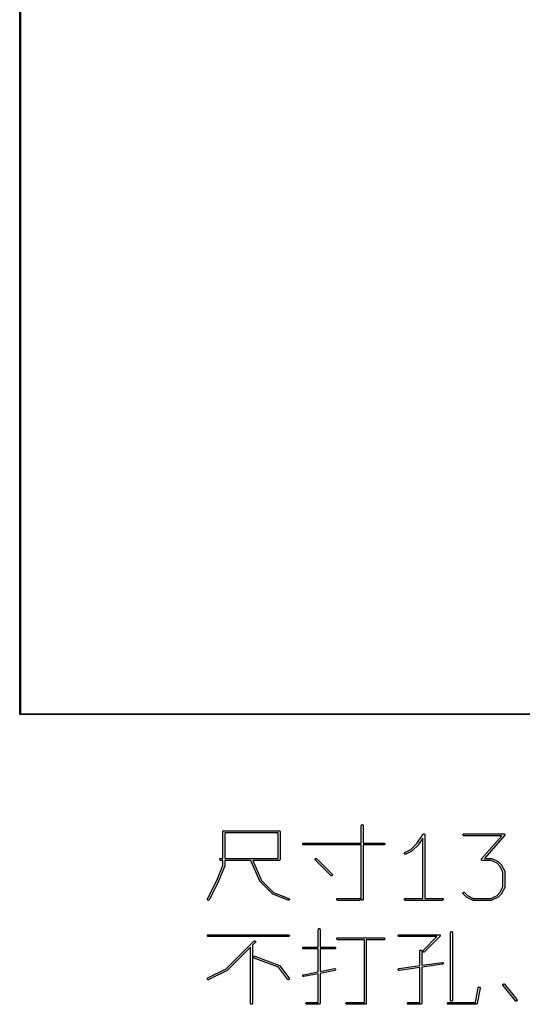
# Model space of a CAD drawing. Extents: x 24 to 204, y -176 to -24.
# Tile 1 of 6: x 24 to 63, y -176 to -100. Entities that reach past the tile are written whole.
import ezdxf

# ---------------------------------------------------------------- set-up
doc = ezdxf.new("R2010")
doc.units = 0
doc.layers.add('BLACK', color=7, linetype='CONTINUOUS')

msp = doc.modelspace()

# ---------------------------------------------------------------- linework, layer by layer
at = {"layer": 'BLACK', "linetype": 'CONTINUOUS'}
for p, q in [((23.975, -154), (23.975, -24)), ((24.025, -24.025), (24.025, -153.975)), ((23.976903, -154.009567), (23.975, -154)), ((24.025, -153.975), (203.975, -153.975)), ((23.990433, -154.023097), (23.976903, -154.009567)), ((24, -154.025), (23.990433, -154.023097)), ((204, -154.025), (24, -154.025)), ((39.69035, -163.09248), (39.691791, -163.077848)), ((39.69035, -165.160337), (39.69035, -163.09248)), ((39.691791, -163.077848), (39.70299, -163.050812)), ((39.70299, -163.050812), (39.723682, -163.03012)), ((39.723682, -163.03012), (39.750718, -163.018921)), ((39.750718, -163.018921), (39.76535, -163.01748)), ((39.76535, -163.01748), (44.051064, -163.01748)), ((44.051064, -163.01748), (44.065696, -163.018921)), ((44.065696, -163.018921), (44.092732, -163.03012)), ((44.092732, -163.03012), (44.113424, -163.050812)), ((44.113424, -163.050812), (44.124623, -163.077848)), ((44.124623, -163.077848), (44.126064, -163.09248)), ((44.126064, -163.09248), (44.126064, -165.235337)), ((50.404636, -162.616289), (50.406077, -162.601657)), ((50.404636, -163.96986), (50.404636, -162.616289)), ((50.406077, -162.601657), (50.417276, -162.574621)), ((50.417276, -162.574621), (50.437968, -162.553929)), ((50.437968, -162.553929), (50.465004, -162.54273)), ((50.465004, -162.54273), (50.494268, -162.54273)), ((50.494268, -162.54273), (50.521304, -162.553929)), ((50.521304, -162.553929), (50.541996, -162.574621)), ((50.541996, -162.574621), (50.553195, -162.601657)), ((50.553195, -162.601657), (50.554636, -162.616289)), ((50.554636, -162.616289), (50.554636, -163.96986)), ((43.976064, -163.16748), (39.84035, -163.16748)), ((39.84035, -163.16748), (39.84035, -165.160337)), ((43.976064, -165.160337), (43.976064, -163.16748)), ((54.707063, -163.997079), (55.179136, -163.288973)), ((55.16654, -163.578283), (54.827753, -164.086463)), ((55.16654, -168.255575), (55.16654, -163.578283)), ((55.179136, -163.288973), (55.179169, -163.288931)), ((55.179169, -163.288931), (55.17918, -163.288907)), ((55.17918, -163.288907), (55.179235, -163.288851)), ((55.179235, -163.288851), (55.188451, -163.277597)), ((55.188451, -163.277597), (55.194623, -163.273463)), ((55.194623, -163.273463), (55.199872, -163.268215)), ((55.199872, -163.268215), (55.206661, -163.265402)), ((55.206661, -163.265402), (55.212767, -163.261314)), ((55.212767, -163.261314), (55.220047, -163.259857)), ((55.220047, -163.259857), (55.226908, -163.257016)), ((55.226908, -163.257016), (55.234256, -163.257016)), ((55.234256, -163.257016), (55.241461, -163.255575)), ((55.241461, -163.255575), (55.248745, -163.257016)), ((55.248745, -163.257016), (55.256172, -163.257016)), ((55.256172, -163.257016), (55.26296, -163.259828)), ((55.26296, -163.259828), (55.270169, -163.261254)), ((55.270169, -163.261254), (55.276347, -163.265373)), ((55.276347, -163.265373), (55.283208, -163.268215)), ((55.283208, -163.268215), (55.288403, -163.27341)), ((55.288403, -163.27341), (55.294518, -163.277487)), ((55.294518, -163.277487), (55.298649, -163.283656)), ((55.298649, -163.283656), (55.3039, -163.288907)), ((55.3039, -163.288907), (55.306712, -163.295696)), ((55.306712, -163.295696), (55.310801, -163.301802)), ((55.310801, -163.301802), (55.312257, -163.309082)), ((55.312257, -163.309082), (55.315099, -163.315943)), ((55.315099, -163.315943), (55.316524, -163.330421)), ((55.316524, -163.330421), (55.31654, -163.330497)), ((55.31654, -163.330497), (55.316534, -163.330522)), ((55.316534, -163.330522), (55.31654, -163.330575)), ((55.31654, -163.330575), (55.31654, -168.255575)), ((58.263219, -163.315943), (58.274418, -163.288907)), ((58.263219, -163.345207), (58.263219, -163.315943)), ((58.274418, -163.372243), (58.263219, -163.345207)), ((58.274418, -163.288907), (58.29511, -163.268215)), ((58.29511, -163.392935), (58.274418, -163.372243)), ((58.29511, -163.268215), (58.322146, -163.257016)), ((58.322146, -163.404134), (58.29511, -163.392935)), ((58.322146, -163.257016), (58.336778, -163.255575)), ((58.336778, -163.405575), (58.322146, -163.404134)), ((58.336778, -163.255575), (61.432016, -163.255575)), ((61.266734, -163.405575), (58.336778, -163.405575)), ((59.708907, -165.185949), (61.266734, -163.405575)), ((61.488459, -163.379963), (59.930632, -165.160337)), ((61.432016, -163.255575), (61.439754, -163.256337)), ((61.439754, -163.256337), (61.441722, -163.256206)), ((61.441722, -163.256206), (61.443077, -163.256664)), ((61.443077, -163.256664), (61.446648, -163.257016)), ((61.446648, -163.257016), (61.457905, -163.261679)), ((61.457905, -163.261679), (61.469443, -163.265581)), ((61.469443, -163.265581), (61.471347, -163.267246)), ((61.471347, -163.267246), (61.473684, -163.268215)), ((61.473684, -163.268215), (61.482294, -163.276825)), ((61.482294, -163.276825), (61.491467, -163.284851)), ((61.49298, -163.373638), (61.488459, -163.379963)), ((61.491467, -163.284851), (61.492589, -163.28712)), ((61.492589, -163.28712), (61.494376, -163.288907)), ((61.494376, -163.372243), (61.49298, -163.373638)), ((61.494376, -163.288907), (61.499036, -163.300157)), ((61.494924, -163.370919), (61.494376, -163.372243)), ((61.49701, -163.368002), (61.494924, -163.370919)), ((61.500911, -163.356464), (61.49701, -163.368002)), ((61.499036, -163.300157), (61.504439, -163.311083)), ((61.505575, -163.345207), (61.500911, -163.356464)), ((61.504439, -163.311083), (61.504607, -163.313606)), ((61.504607, -163.313606), (61.505575, -163.315943)), ((61.505575, -163.315943), (61.505575, -163.328127)), ((61.505575, -163.328127), (61.506385, -163.340281)), ((61.506385, -163.340281), (61.505575, -163.342676)), ((61.505575, -163.342676), (61.505575, -163.345207)), ((45.882267, -164.030228), (45.893466, -164.003192)), ((45.882267, -164.059492), (45.882267, -164.030228)), ((45.893466, -164.086528), (45.882267, -164.059492)), ((45.893466, -164.003192), (45.914158, -163.9825)), ((45.914158, -164.10722), (45.893466, -164.086528)), ((45.914158, -163.9825), (45.941194, -163.971301)), ((45.941194, -164.118419), (45.914158, -164.10722)), ((45.941194, -163.971301), (45.955826, -163.96986)), ((45.955826, -164.11986), (45.941194, -164.118419)), ((45.955826, -163.96986), (50.404636, -163.96986)), ((50.404636, -164.11986), (45.955826, -164.11986)), ((50.404636, -168.330575), (50.404636, -164.11986)), ((50.554636, -163.96986), (52.146302, -163.96986)), ((52.146302, -164.11986), (50.554636, -164.11986)), ((50.554636, -164.11986), (50.554636, -168.330575)), ((52.146302, -163.96986), (52.160934, -163.971301)), ((52.160934, -164.118419), (52.146302, -164.11986)), ((52.160934, -163.971301), (52.18797, -163.9825)), ((52.18797, -164.10722), (52.160934, -164.118419)), ((52.18797, -163.9825), (52.208662, -164.003192)), ((52.208662, -164.086528), (52.18797, -164.10722)), ((52.208662, -164.003192), (52.219861, -164.030228)), ((52.219861, -164.059492), (52.208662, -164.086528)), ((52.219861, -164.030228), (52.219861, -164.059492)), ((53.779427, -164.692064), (54.244731, -164.459411)), ((54.3227, -164.588133), (53.846509, -164.826228)), ((54.244731, -164.459411), (54.707063, -163.997079)), ((54.328997, -164.584168), (54.3227, -164.588133)), ((54.330827, -164.583411), (54.328997, -164.584168)), ((54.332886, -164.58172), (54.330827, -164.583411)), ((54.335142, -164.580301), (54.332886, -164.58172)), ((54.336439, -164.578804), (54.335142, -164.580301)), ((54.342192, -164.574084), (54.336439, -164.578804)), ((54.818382, -164.097893), (54.342192, -164.574084)), ((54.818415, -164.097852), (54.818382, -164.097893)), ((54.818437, -164.097838), (54.818415, -164.097852)), ((54.82322, -164.091996), (54.818437, -164.097838)), ((54.827709, -164.086528), (54.82322, -164.091996)), ((54.827718, -164.086505), (54.827709, -164.086528)), ((54.827753, -164.086463), (54.827718, -164.086505)), ((39.453696, -165.220705), (39.464895, -165.193669)), ((39.453696, -165.249969), (39.453696, -165.220705)), ((39.464895, -165.277005), (39.453696, -165.249969)), ((39.464895, -165.193669), (39.485587, -165.172977)), ((39.485587, -165.297697), (39.464895, -165.277005)), ((39.485587, -165.172977), (39.512623, -165.161778)), ((39.512623, -165.308896), (39.485587, -165.297697)), ((39.512623, -165.161778), (39.527255, -165.160337)), ((39.527255, -165.310337), (39.512623, -165.308896)), ((39.527255, -165.160337), (39.69035, -165.160337)), ((39.69035, -165.310337), (39.527255, -165.310337)), ((39.69035, -165.697082), (39.69035, -165.310337)), ((39.84035, -165.160337), (43.976064, -165.160337)), ((41.858752, -165.310337), (39.84035, -165.310337)), ((39.84035, -165.310337), (39.84035, -165.711527)), ((42.553557, -166.931547), (41.858752, -165.310337)), ((44.051064, -165.310337), (42.021948, -165.310337)), ((42.021948, -165.310337), (42.685739, -166.859183)), ((44.065696, -165.308896), (44.051064, -165.310337)), ((44.092732, -165.297697), (44.065696, -165.308896)), ((44.113424, -165.277005), (44.092732, -165.297697)), ((44.124623, -165.249969), (44.113424, -165.277005)), ((44.126064, -165.235337), (44.124623, -165.249968)), ((44.124623, -165.249968), (44.124623, -165.249969)), ((46.834648, -165.220706), (46.845847, -165.193669)), ((46.834648, -165.249968), (46.834648, -165.220706)), ((46.845847, -165.277005), (46.834648, -165.249968)), ((46.845847, -165.193669), (46.866539, -165.172977)), ((46.855174, -165.28837), (46.845847, -165.277005)), ((48.04565, -166.478846), (46.855174, -165.28837)), ((46.866539, -165.172977), (46.893576, -165.161778)), ((46.893576, -165.161778), (46.922838, -165.161778)), ((46.922838, -165.161778), (46.949875, -165.172977)), ((46.949875, -165.172977), (46.96124, -165.182304)), ((46.96124, -165.182304), (48.151716, -166.37278)), ((53.738557, -164.749765), (53.747811, -164.722004)), ((53.740631, -164.778955), (53.738557, -164.749765)), ((53.753718, -164.80513), (53.740631, -164.778955)), ((53.747811, -164.722004), (53.766984, -164.699896)), ((53.775826, -164.824303), (53.753718, -164.80513)), ((53.766984, -164.699896), (53.779427, -164.692064)), ((53.803587, -164.833557), (53.775826, -164.824303)), ((53.832777, -164.831483), (53.803587, -164.833557)), ((53.846509, -164.826228), (53.832777, -164.831483)), ((59.690981, -165.225631), (59.691791, -165.223235)), ((59.691791, -165.237784), (59.690981, -165.225631)), ((59.691791, -165.220705), (59.696454, -165.209447)), ((59.691791, -165.223235), (59.691791, -165.220705)), ((59.691791, -165.249969), (59.691791, -165.237784)), ((59.692758, -165.252305), (59.691791, -165.249969)), ((59.692927, -165.254829), (59.692758, -165.252305)), ((59.698329, -165.265754), (59.692927, -165.254829)), ((59.696454, -165.209447), (59.700356, -165.19791)), ((59.70299, -165.277005), (59.698329, -165.265754)), ((59.700356, -165.19791), (59.702441, -165.194992)), ((59.702441, -165.194992), (59.70299, -165.193669)), ((59.70299, -165.193669), (59.704385, -165.192273)), ((59.704776, -165.278791), (59.70299, -165.277005)), ((59.704385, -165.192273), (59.708907, -165.185949)), ((59.705899, -165.281061), (59.704776, -165.278791)), ((59.715071, -165.289086), (59.705899, -165.281061)), ((59.723682, -165.297697), (59.715071, -165.289086)), ((59.726018, -165.298665), (59.723682, -165.297697)), ((59.727923, -165.300331), (59.726018, -165.298665)), ((59.73946, -165.304232), (59.727923, -165.300331)), ((59.750718, -165.308896), (59.73946, -165.304232)), ((59.754288, -165.309247), (59.750718, -165.308896)), ((59.755644, -165.309706), (59.754288, -165.309247)), ((59.757611, -165.309574), (59.755644, -165.309706)), ((59.76535, -165.310337), (59.757611, -165.309574)), ((60.46193, -165.310337), (59.76535, -165.310337)), ((59.930632, -165.160337), (60.479635, -165.160337)), ((60.911399, -165.535071), (60.46193, -165.310337)), ((60.479635, -165.160337), (60.494267, -165.161778)), ((60.494267, -165.161778), (60.496756, -165.162809)), ((60.496756, -165.162809), (60.499444, -165.163)), ((60.499444, -165.163), (60.513176, -165.168255)), ((60.513176, -165.168255), (60.989367, -165.40635)), ((60.989367, -165.40635), (60.995664, -165.410314)), ((60.995664, -165.410314), (60.997494, -165.411072)), ((60.997494, -165.411072), (60.999553, -165.412762)), ((60.999553, -165.412762), (61.001809, -165.414182)), ((61.001809, -165.414182), (61.003106, -165.415678)), ((61.003106, -165.415678), (61.008859, -165.420399)), ((61.008859, -165.420399), (61.246954, -165.658494)), ((39.220681, -166.871254), (39.69035, -165.697082)), ((39.834986, -165.739381), (39.358796, -166.929857)), ((39.838616, -165.726865), (39.834986, -165.739381)), ((39.838909, -165.726159), (39.838616, -165.726865)), ((39.838954, -165.7257), (39.838909, -165.726159)), ((39.839082, -165.72526), (39.838954, -165.7257)), ((39.84035, -165.711527), (39.839072, -165.724496)), ((39.839072, -165.724496), (39.839082, -165.72526)), ((61.132281, -165.755953), (60.911399, -165.535071)), ((61.357016, -166.205422), (61.132281, -165.755953)), ((61.246954, -165.658494), (61.251672, -165.664243)), ((61.251672, -165.664243), (61.253171, -165.665543)), ((61.253171, -165.665543), (61.254592, -165.667802)), ((61.254592, -165.667802), (61.256281, -165.669859)), ((61.256281, -165.669859), (61.257038, -165.671686)), ((61.257038, -165.671686), (61.261003, -165.677986)), ((61.261003, -165.677986), (61.499098, -166.154177)), ((61.499098, -166.154177), (61.504353, -166.167908)), ((61.504353, -166.167908), (61.504544, -166.170597)), ((61.504544, -166.170597), (61.505575, -166.173086)), ((61.505575, -166.173086), (61.507016, -166.187718)), ((61.507016, -166.187718), (61.507016, -167.378194)), ((38.507792, -168.297034), (39.220681, -166.871254)), ((39.356242, -166.935544), (38.641956, -168.364116)), ((39.357357, -166.932629), (39.356242, -166.935544)), ((39.358796, -166.929857), (39.357357, -166.932629)), ((42.559839, -166.942962), (42.553557, -166.931547)), ((42.560133, -166.943671), (42.559839, -166.942962)), ((42.560425, -166.944027), (42.560133, -166.943671)), ((42.560646, -166.944428), (42.560425, -166.944027)), ((42.561189, -166.944958), (42.560646, -166.944428)), ((42.56946, -166.955036), (42.561189, -166.944958)), ((43.521841, -167.907417), (42.56946, -166.955036)), ((42.685739, -166.859183), (43.617021, -167.790465)), ((48.057015, -166.488173), (48.04565, -166.478846)), ((48.084051, -166.499372), (48.057015, -166.488173)), ((48.113314, -166.499372), (48.084051, -166.499372)), ((48.14035, -166.488173), (48.113314, -166.499372)), ((48.161043, -166.46748), (48.14035, -166.488173)), ((48.151716, -166.37278), (48.161043, -166.384145)), ((48.161043, -166.384145), (48.172242, -166.411181)), ((48.172242, -166.440444), (48.161043, -166.46748)), ((48.172242, -166.411181), (48.172242, -166.440444)), ((61.357016, -167.360489), (61.357016, -166.205422)), ((61.132281, -167.809957), (61.357016, -167.360489)), ((61.499098, -167.411735), (61.261003, -167.887925)), ((61.504353, -167.398003), (61.499098, -167.411735)), ((61.504543, -167.395315), (61.504353, -167.398003)), ((61.505575, -167.392826), (61.504543, -167.395315)), ((61.507016, -167.378194), (61.505575, -167.392826)), ((38.500463, -168.339956), (38.502537, -168.310766)), ((38.509717, -168.367717), (38.500463, -168.339956)), ((38.502537, -168.310766), (38.507792, -168.297034)), ((38.52889, -168.389825), (38.509717, -168.367717)), ((38.555065, -168.402912), (38.52889, -168.389825)), ((38.584255, -168.404986), (38.555065, -168.402912)), ((38.612016, -168.395732), (38.584255, -168.404986)), ((38.634124, -168.376559), (38.612016, -168.395732)), ((38.641956, -168.364116), (38.634124, -168.376559)), ((43.533206, -167.916744), (43.521841, -167.907417)), ((43.533634, -167.916921), (43.533206, -167.916744)), ((43.533969, -167.917248), (43.533634, -167.916921)), ((43.54702, -167.92402), (43.533969, -167.917248)), ((44.737496, -168.400211), (43.54702, -167.92402)), ((43.617021, -167.790465), (44.793204, -168.260939)), ((44.751616, -168.404307), (44.737496, -168.400211)), ((44.780878, -168.40395), (44.751616, -168.404307)), ((44.807775, -168.392423), (44.780878, -168.40395)), ((44.793204, -168.260939), (44.806255, -168.267711)), ((44.806255, -168.267711), (44.827198, -168.28815)), ((44.828214, -168.37148), (44.807775, -168.392423)), ((44.827198, -168.28815), (44.838725, -168.315047)), ((44.839082, -168.344309), (44.828214, -168.37148)), ((44.838725, -168.315047), (44.839082, -168.344309)), ((48.501315, -168.315943), (48.512514, -168.288907)), ((48.501315, -168.345207), (48.501315, -168.315943)), ((48.512514, -168.372243), (48.501315, -168.345207)), ((48.512514, -168.288907), (48.533206, -168.268215)), ((48.533206, -168.392935), (48.512514, -168.372243)), ((48.533206, -168.268215), (48.560242, -168.257016)), ((48.560242, -168.404134), (48.533206, -168.392935)), ((48.560242, -168.257016), (48.574874, -168.255575)), ((48.574874, -168.405575), (48.560242, -168.404134)), ((48.574874, -168.255575), (50.24154, -168.255575)), ((50.24154, -168.405575), (48.574874, -168.405575)), ((50.24154, -168.255575), (50.256172, -168.257016)), ((50.256172, -168.404134), (50.24154, -168.405575)), ((50.256172, -168.257016), (50.283208, -168.268215)), ((50.283208, -168.392935), (50.256172, -168.404134)), ((50.283208, -168.268215), (50.3039, -168.288907)), ((50.3039, -168.372243), (50.283208, -168.392935)), ((50.3039, -168.288907), (50.315099, -168.315943)), ((50.315099, -168.345207), (50.3039, -168.372243)), ((50.315099, -168.315943), (50.315099, -168.345207)), ((50.406077, -168.345207), (50.404636, -168.330575)), ((50.417276, -168.372243), (50.406077, -168.345207)), ((50.437968, -168.392935), (50.417276, -168.372243)), ((50.465004, -168.404134), (50.437968, -168.392935)), ((50.494268, -168.404134), (50.465004, -168.404134)), ((50.521304, -168.392935), (50.494268, -168.404134)), ((50.541996, -168.372243), (50.521304, -168.392935)), ((50.553195, -168.345207), (50.541996, -168.372243)), ((50.554636, -168.330575), (50.553195, -168.345207)), ((53.739409, -168.315943), (53.750608, -168.288907)), ((53.739409, -168.345207), (53.739409, -168.315943)), ((53.750608, -168.372243), (53.739409, -168.345207)), ((53.750608, -168.288907), (53.7713, -168.268215)), ((53.7713, -168.392935), (53.750608, -168.372243)), ((53.7713, -168.268215), (53.798336, -168.257016)), ((53.798336, -168.404134), (53.7713, -168.392935)), ((53.798336, -168.257016), (53.812968, -168.255575)), ((53.812968, -168.405575), (53.798336, -168.404134)), ((53.812968, -168.255575), (55.16654, -168.255575)), ((56.670111, -168.405575), (53.812968, -168.405575)), ((55.31654, -168.255575), (56.670111, -168.255575)), ((56.670111, -168.255575), (56.684743, -168.257016)), ((56.684743, -168.404134), (56.670111, -168.405575)), ((56.684743, -168.257016), (56.711779, -168.268215)), ((56.711779, -168.392935), (56.684743, -168.404134)), ((56.711779, -168.268215), (56.732471, -168.288907)), ((56.732471, -168.372243), (56.711779, -168.392935)), ((56.732471, -168.288907), (56.74367, -168.315943)), ((56.74367, -168.345207), (56.732471, -168.372243)), ((56.74367, -168.315943), (56.74367, -168.345207)), ((58.263219, -167.839752), (58.274418, -167.812716)), ((58.263219, -167.869015), (58.263219, -167.839752)), ((58.274417, -167.896052), (58.263219, -167.869015)), ((58.283745, -167.907417), (58.274417, -167.896052)), ((58.274418, -167.812716), (58.29511, -167.792023)), ((58.52184, -168.145513), (58.283745, -167.907417)), ((58.29511, -167.792023), (58.322147, -167.780825)), ((58.322147, -167.780825), (58.35141, -167.780825)), ((58.35141, -167.780825), (58.378446, -167.792024)), ((58.378446, -167.792024), (58.389811, -167.801351)), ((58.389811, -167.801351), (58.6193, -168.030841)), ((58.527589, -168.150231), (58.52184, -168.145513)), ((58.528889, -168.15173), (58.527589, -168.150231)), ((58.531148, -168.153151), (58.528889, -168.15173)), ((58.533205, -168.15484), (58.531148, -168.153151)), ((58.535032, -168.155597), (58.533205, -168.15484)), ((58.541332, -168.159562), (58.535032, -168.155597)), ((59.017523, -168.397657), (58.541332, -168.159562)), ((58.6193, -168.030841), (59.068769, -168.255575)), ((59.031254, -168.402912), (59.017523, -168.397657)), ((59.033943, -168.403103), (59.031254, -168.402912)), ((59.036432, -168.404134), (59.033943, -168.403103)), ((59.051064, -168.405575), (59.036432, -168.404134)), ((60.479635, -168.405575), (59.051064, -168.405575)), ((59.068769, -168.255575), (60.46193, -168.255575)), ((60.46193, -168.255575), (60.911398, -168.030841)), ((60.494267, -168.404134), (60.479635, -168.405575)), ((60.496756, -168.403102), (60.494267, -168.404134)), ((60.499444, -168.402912), (60.496756, -168.403102)), ((60.513176, -168.397657), (60.499444, -168.402912)), ((60.989367, -168.159562), (60.513176, -168.397657)), ((60.911398, -168.030841), (61.132281, -167.809957)), ((60.995664, -168.155597), (60.989367, -168.159562)), ((60.997494, -168.15484), (60.995664, -168.155597)), ((60.999553, -168.153149), (60.997494, -168.15484)), ((61.001809, -168.15173), (60.999553, -168.153149)), ((61.003106, -168.150233), (61.001809, -168.15173)), ((61.008859, -168.145513), (61.003106, -168.150233)), ((61.246954, -167.907417), (61.008859, -168.145513)), ((61.251672, -167.901667), (61.246954, -167.907417)), ((61.253171, -167.900368), (61.251672, -167.901667)), ((61.254592, -167.898109), (61.253171, -167.900368)), ((61.256282, -167.896051), (61.254592, -167.898109)), ((61.257039, -167.894221), (61.256282, -167.896051)), ((61.261003, -167.887925), (61.257039, -167.894221)), ((47.071302, -170.666009), (47.072743, -170.651377)), ((47.071302, -172.01958), (47.071302, -170.666009)), ((47.072743, -170.651377), (47.083942, -170.624341)), ((47.083942, -170.624341), (47.104634, -170.603649)), ((47.104634, -170.603649), (47.13167, -170.59245)), ((47.13167, -170.59245), (47.160934, -170.59245)), ((47.160934, -170.59245), (47.18797, -170.603649)), ((47.18797, -170.603649), (47.208662, -170.624341)), ((47.208662, -170.624341), (47.219861, -170.651377)), ((47.219861, -170.651377), (47.221302, -170.666009)), ((47.221302, -170.666009), (47.221302, -172.01958)), ((38.501315, -171.127568), (38.512514, -171.100532)), ((38.501315, -171.156832), (38.501315, -171.127568)), ((38.512514, -171.183868), (38.501315, -171.156832)), ((38.512514, -171.100532), (38.533206, -171.07984)), ((38.533206, -171.20456), (38.512514, -171.183868)), ((38.533206, -171.07984), (38.560242, -171.068641)), ((38.560242, -171.215759), (38.533206, -171.20456)), ((38.560242, -171.068641), (38.574874, -171.0672)), ((38.574874, -171.2172), (38.560242, -171.215759)), ((38.574874, -171.0672), (44.76535, -171.0672)), ((44.76535, -171.2172), (38.574874, -171.2172)), ((44.76535, -171.0672), (44.779982, -171.068641)), ((44.779982, -171.215759), (44.76535, -171.2172)), ((44.779982, -171.068641), (44.807018, -171.07984)), ((44.807018, -171.20456), (44.779982, -171.215759)), ((44.807018, -171.07984), (44.82771, -171.100532)), ((44.82771, -171.183868), (44.807018, -171.20456)), ((44.82771, -171.100532), (44.838909, -171.127568)), ((44.838909, -171.156832), (44.82771, -171.183868)), ((44.838909, -171.127568), (44.838909, -171.156832)), ((48.501315, -171.365663), (48.512514, -171.338627)), ((48.501315, -171.394927), (48.501315, -171.365663)), ((48.512514, -171.421963), (48.501315, -171.394927)), ((48.512514, -171.338627), (48.533206, -171.317935)), ((48.533206, -171.442655), (48.512514, -171.421963)), ((48.533206, -171.317935), (48.560242, -171.306736)), ((48.560242, -171.453854), (48.533206, -171.442655)), ((48.560242, -171.306736), (48.574874, -171.305295)), ((48.574874, -171.455295), (48.560242, -171.453854)), ((48.574874, -171.305295), (52.146302, -171.305295)), ((50.642731, -171.455295), (48.574874, -171.455295)), ((50.642731, -176.305295), (50.642731, -171.455295)), ((52.146302, -171.455295), (50.792731, -171.455295)), ((50.792731, -171.455295), (50.792731, -176.380295)), ((52.146302, -171.305295), (52.160934, -171.306736)), ((52.160934, -171.453854), (52.146302, -171.455295)), ((52.160934, -171.306736), (52.18797, -171.317935)), ((52.18797, -171.442655), (52.160934, -171.453854)), ((52.18797, -171.317935), (52.208662, -171.338627)), ((52.208662, -171.421963), (52.18797, -171.442655)), ((52.208662, -171.338627), (52.219861, -171.365663)), ((52.219861, -171.394927), (52.208662, -171.421963)), ((52.219861, -171.365663), (52.219861, -171.394927)), ((53.263219, -171.127568), (53.274418, -171.100532)), ((53.263219, -171.156832), (53.263219, -171.127568)), ((53.274418, -171.183868), (53.263219, -171.156832)), ((53.274418, -171.100532), (53.29511, -171.07984)), ((53.29511, -171.20456), (53.274418, -171.183868)), ((53.29511, -171.07984), (53.322146, -171.068641)), ((53.322146, -171.215759), (53.29511, -171.20456)), ((53.322146, -171.068641), (53.336778, -171.0672)), ((53.336778, -171.2172), (53.322146, -171.215759)), ((53.336778, -171.0672), (56.432016, -171.0672)), ((56.25095, -171.2172), (53.336778, -171.2172)), ((55.188507, -172.279643), (56.25095, -171.2172)), ((56.485049, -171.195233), (55.294573, -172.385709)), ((56.432016, -171.0672), (56.446648, -171.068641)), ((56.446648, -171.068641), (56.473684, -171.07984)), ((56.473684, -171.07984), (56.494376, -171.100532)), ((56.494376, -171.183868), (56.485049, -171.195233)), ((56.494376, -171.100532), (56.505204, -171.126672)), ((56.505575, -171.156832), (56.494376, -171.183868)), ((56.505204, -171.126672), (56.505575, -171.127569)), ((56.505575, -171.127569), (56.505575, -171.156832)), ((57.309397, -170.904104), (57.310838, -170.889472)), ((57.309397, -176.1422), (57.309397, -170.904104)), ((57.310838, -170.889472), (57.322037, -170.862436)), ((57.322037, -170.862436), (57.342729, -170.841744)), ((57.342729, -170.841744), (57.369765, -170.830545)), ((57.369765, -170.830545), (57.399029, -170.830545)), ((57.399029, -170.830545), (57.426065, -170.841744)), ((57.426065, -170.841744), (57.446757, -170.862436)), ((57.446757, -170.862436), (57.457956, -170.889472)), ((57.457956, -170.889472), (57.459397, -170.904104)), ((57.459397, -170.904104), (57.459397, -176.1422)), ((39.959018, -173.699608), (42.09327, -171.565357)), ((41.833207, -172.037551), (40.056478, -173.81428)), ((41.833207, -176.380295), (41.833207, -172.037551)), ((42.199336, -171.671423), (41.983207, -171.887551)), ((41.983207, -171.887551), (41.983207, -176.380295)), ((42.09327, -171.565357), (42.104635, -171.55603)), ((42.104635, -171.55603), (42.131671, -171.544831)), ((42.131671, -171.544831), (42.160934, -171.544831)), ((42.160934, -171.544831), (42.187971, -171.55603)), ((42.187971, -171.55603), (42.208663, -171.576722)), ((42.208663, -171.660058), (42.199336, -171.671423)), ((42.208663, -171.576722), (42.219862, -171.603759)), ((42.219862, -171.633022), (42.208663, -171.660058)), ((42.219862, -171.603759), (42.219862, -171.633022)), ((45.882267, -172.079948), (45.893466, -172.052912)), ((45.882267, -172.109212), (45.882267, -172.079948)), ((45.893466, -172.136248), (45.882267, -172.109212)), ((45.893466, -172.052912), (45.914158, -172.03222)), ((45.914158, -172.15694), (45.893466, -172.136248)), ((45.914158, -172.03222), (45.941194, -172.021021)), ((45.941194, -172.168139), (45.914158, -172.15694)), ((45.941194, -172.021021), (45.955826, -172.01958)), ((45.955826, -172.16958), (45.941194, -172.168139)), ((45.955826, -172.01958), (47.071302, -172.01958)), ((47.071302, -172.16958), (45.955826, -172.16958)), ((47.071302, -173.937857), (47.071302, -172.16958)), ((47.221302, -172.01958), (48.336778, -172.01958)), ((48.336778, -172.16958), (47.221302, -172.16958)), ((47.221302, -172.16958), (47.221302, -173.907857)), ((48.336778, -172.01958), (48.35141, -172.021021)), ((48.35141, -172.168139), (48.336778, -172.16958)), ((48.35141, -172.021021), (48.378446, -172.03222)), ((48.378446, -172.15694), (48.35141, -172.168139)), ((48.378446, -172.03222), (48.399138, -172.052912)), ((48.399138, -172.136248), (48.378446, -172.15694)), ((48.399138, -172.052912), (48.410337, -172.079948)), ((48.410337, -172.109212), (48.399138, -172.136248)), ((48.410337, -172.079948), (48.410337, -172.109212)), ((54.929886, -172.318044), (54.941085, -172.291008)), ((54.941085, -172.291008), (54.961777, -172.270316)), ((54.961777, -172.270316), (54.988813, -172.259117)), ((54.988813, -172.259117), (55.018077, -172.259117)), ((55.018077, -172.259117), (55.045113, -172.270316)), ((55.045113, -172.270316), (55.065805, -172.291008)), ((55.065805, -172.291008), (55.077004, -172.318044)), ((55.167981, -172.318045), (55.17918, -172.291008)), ((55.17918, -172.291008), (55.188507, -172.279643)), ((42.07229, -172.796738), (42.082565, -172.769337)), ((42.073283, -172.825985), (42.07229, -172.796738)), ((42.085392, -172.852625), (42.073283, -172.825985)), ((42.082565, -172.769337), (42.102544, -172.747955)), ((42.106774, -172.872604), (42.085392, -172.852625)), ((42.102544, -172.747955), (42.129184, -172.735846)), ((42.119969, -172.879091), (42.106774, -172.872604)), ((44.004212, -173.585682), (42.119969, -172.879091)), ((42.129184, -172.735846), (42.158431, -172.734853)), ((42.158431, -172.734853), (42.172637, -172.738641)), ((42.172637, -172.738641), (44.077398, -173.452927)), ((54.928445, -172.332676), (54.929886, -172.318044)), ((54.928445, -173.458104), (54.928445, -172.332676)), ((55.077004, -172.318044), (55.078445, -172.332676)), ((55.078445, -172.332676), (55.078445, -173.436676)), ((55.167981, -172.347307), (55.167981, -172.318045)), ((55.17918, -172.374344), (55.167981, -172.347307)), ((55.199872, -172.395036), (55.17918, -172.374344)), ((55.226909, -172.406235), (55.199872, -172.395036)), ((55.256171, -172.406235), (55.226909, -172.406235)), ((55.283208, -172.395036), (55.256171, -172.406235)), ((55.294573, -172.385709), (55.283208, -172.395036)), ((38.541333, -174.408451), (39.959018, -173.699608)), ((40.043285, -173.824364), (40.036986, -173.828329)), ((40.045113, -173.823607), (40.043285, -173.824364)), ((40.047169, -173.821918), (40.045113, -173.823607)), ((40.049429, -173.820497), (40.047169, -173.821918)), ((40.050728, -173.818998), (40.049429, -173.820497)), ((40.056478, -173.81428), (40.050728, -173.818998)), ((44.70535, -174.520533), (44.004212, -173.585682)), ((44.077398, -173.452927), (44.090593, -173.459414)), ((44.090593, -173.459414), (44.095434, -173.463937)), ((44.095434, -173.463937), (44.101132, -173.467311)), ((44.101132, -173.467311), (44.111064, -173.478152)), ((44.111064, -173.478152), (44.82535, -174.430533)), ((47.221302, -173.907857), (48.322069, -173.687704)), ((48.322069, -173.687704), (48.336699, -173.686247)), ((48.336699, -173.686247), (48.365407, -173.691926)), ((48.365407, -173.691926), (48.389755, -173.708158)), ((48.389866, -173.814224), (48.365552, -173.830508)), ((48.389755, -173.708158), (48.406039, -173.732473)), ((48.406099, -173.789876), (48.389866, -173.814224)), ((48.406039, -173.732473), (48.411778, -173.761169)), ((48.411778, -173.761169), (48.406099, -173.789876)), ((53.261889, -173.757165), (53.269152, -173.728817)), ((53.266028, -173.786135), (53.261889, -173.757165)), ((53.280937, -173.811315), (53.266028, -173.786135)), ((53.269152, -173.728817), (53.28671, -173.705406)), ((53.304348, -173.828873), (53.280937, -173.811315)), ((53.28671, -173.705406), (53.31189, -173.690497)), ((53.31189, -173.690497), (53.326171, -173.687001)), ((53.326171, -173.687001), (54.928445, -173.458104)), ((54.928445, -173.609627), (53.347385, -173.835493)), ((54.928445, -176.305295), (54.928445, -173.609627)), ((55.078445, -173.436676), (56.659505, -173.210811)), ((56.680718, -173.359303), (55.078445, -173.588198)), ((55.078445, -173.588198), (55.078445, -176.380295)), ((56.659505, -173.210811), (56.674193, -173.210168)), ((56.674193, -173.210168), (56.702541, -173.217431)), ((56.694999, -173.355807), (56.680718, -173.359303)), ((56.720179, -173.340897), (56.694999, -173.355807)), ((56.702541, -173.217431), (56.725952, -173.234989)), ((56.737737, -173.317487), (56.720179, -173.340897)), ((56.725952, -173.234989), (56.740862, -173.260169)), ((56.745, -173.289139), (56.737737, -173.317487)), ((56.740862, -173.260169), (56.745, -173.289139)), ((38.500463, -174.466152), (38.509717, -174.438391)), ((38.502537, -174.495342), (38.500463, -174.466152)), ((38.515624, -174.521517), (38.502537, -174.495342)), ((38.509717, -174.438391), (38.52889, -174.416283)), ((38.537732, -174.54069), (38.515624, -174.521517)), ((38.52889, -174.416283), (38.541333, -174.408451)), ((38.565493, -174.549944), (38.537732, -174.54069)), ((38.594683, -174.54787), (38.565493, -174.549944)), ((38.608415, -174.542615), (38.594683, -174.54787)), ((40.036986, -173.828329), (38.608415, -174.542615)), ((44.715282, -174.531374), (44.70535, -174.520533)), ((44.740463, -174.546283), (44.715282, -174.531374)), ((44.769431, -174.550421), (44.740463, -174.546283)), ((44.79778, -174.543159), (44.769431, -174.550421)), ((44.821191, -174.525601), (44.79778, -174.543159)), ((44.8361, -174.50042), (44.821191, -174.525601)), ((44.82535, -174.430533), (44.832976, -174.443103)), ((44.832976, -174.443103), (44.840239, -174.471451)), ((44.840239, -174.471451), (44.8361, -174.50042)), ((45.880826, -174.237516), (45.886505, -174.208809)), ((45.886565, -174.266212), (45.880826, -174.237516)), ((45.886505, -174.208809), (45.902737, -174.184461)), ((45.902849, -174.290527), (45.886565, -174.266212)), ((45.902737, -174.184461), (45.927052, -174.168177)), ((45.927197, -174.306759), (45.902849, -174.290527)), ((45.927052, -174.168177), (45.941117, -174.163894)), ((45.955904, -174.312438), (45.927197, -174.306759)), ((45.941117, -174.163894), (47.071302, -173.937857)), ((45.970535, -174.310982), (45.955904, -174.312438)), ((47.071302, -174.090828), (45.970535, -174.310982)), ((47.071302, -176.305295), (47.071302, -174.090828)), ((48.351486, -173.834791), (47.221302, -174.060828)), ((47.221302, -174.060828), (47.221302, -176.380295)), ((48.365552, -173.830508), (48.351486, -173.834791)), ((53.332696, -173.836136), (53.304348, -173.828873)), ((53.347385, -173.835493), (53.332696, -173.836136)), ((59.227673, -176.305295), (59.45371, -175.17511)), ((59.600798, -175.204528), (59.362703, -176.395004)), ((59.45371, -175.17511), (59.457993, -175.161045)), ((59.457993, -175.161045), (59.474277, -175.13673)), ((59.474277, -175.13673), (59.498625, -175.120498)), ((59.498625, -175.120498), (59.527332, -175.114819)), ((59.527332, -175.114819), (59.556028, -175.120558)), ((59.556028, -175.120558), (59.580343, -175.136842)), ((59.580343, -175.136842), (59.596575, -175.16119)), ((59.596575, -175.16119), (59.602254, -175.189897)), ((59.602254, -175.189897), (59.600798, -175.204528)), ((61.357291, -174.958142), (61.360523, -174.929058)), ((61.365436, -174.986249), (61.357291, -174.958142)), ((61.360523, -174.929058), (61.374638, -174.903424)), ((61.373451, -174.998575), (61.365436, -174.986249)), ((62.325832, -176.189052), (61.373451, -174.998575)), ((61.374638, -174.903424), (61.39749, -174.885143)), ((61.39749, -174.885143), (61.425597, -174.876998)), ((61.425597, -174.876998), (61.454681, -174.88023)), ((61.454681, -174.88023), (61.480315, -174.894345)), ((61.480315, -174.894345), (61.490581, -174.904871)), ((61.490581, -174.904871), (62.442962, -176.095348)), ((62.442962, -176.095348), (62.450977, -176.107674)), ((62.450977, -176.107674), (62.459122, -176.135781)), ((41.834648, -176.394927), (41.833207, -176.380295)), ((41.845847, -176.421963), (41.834648, -176.394927)), ((41.866539, -176.442655), (41.845847, -176.421963)), ((41.893575, -176.453854), (41.866539, -176.442655)), ((41.922839, -176.453854), (41.893575, -176.453854)), ((41.949875, -176.442655), (41.922839, -176.453854)), ((41.970567, -176.421963), (41.949875, -176.442655)), ((41.981766, -176.394927), (41.970567, -176.421963)), ((41.983207, -176.380295), (41.981766, -176.394927)), ((46.120362, -176.365663), (46.131561, -176.338627)), ((46.120362, -176.394927), (46.120362, -176.365663)), ((46.131561, -176.421963), (46.120362, -176.394927)), ((46.131561, -176.338627), (46.152253, -176.317935)), ((46.152253, -176.442655), (46.131561, -176.421963)), ((46.152253, -176.317935), (46.179289, -176.306736)), ((46.179289, -176.453854), (46.152253, -176.442655)), ((46.179289, -176.306736), (46.193921, -176.305295)), ((46.193921, -176.455295), (46.179289, -176.453854)), ((46.193921, -176.305295), (47.071302, -176.305295)), ((47.146302, -176.455295), (46.193921, -176.455295)), ((47.160934, -176.453854), (47.146302, -176.455295)), ((47.18797, -176.442655), (47.160934, -176.453854)), ((47.208662, -176.421963), (47.18797, -176.442655)), ((47.219861, -176.394927), (47.208662, -176.421963)), ((47.221302, -176.380295), (47.219861, -176.394926)), ((47.219861, -176.394926), (47.219861, -176.394927)), ((49.2156, -176.365663), (49.226799, -176.338627)), ((49.2156, -176.394927), (49.2156, -176.365663)), ((49.226799, -176.421963), (49.2156, -176.394927)), ((49.226799, -176.338627), (49.247491, -176.317935)), ((49.247491, -176.442655), (49.226799, -176.421963)), ((49.247491, -176.317935), (49.274527, -176.306736)), ((49.274527, -176.453854), (49.247491, -176.442655)), ((49.274527, -176.306736), (49.289159, -176.305295)), ((49.289159, -176.455295), (49.274527, -176.453854)), ((49.289159, -176.305295), (50.642731, -176.305295)), ((50.717731, -176.455295), (49.289159, -176.455295)), ((50.732363, -176.453854), (50.717731, -176.455295)), ((50.759399, -176.442655), (50.732363, -176.453854)), ((50.780091, -176.421963), (50.759399, -176.442655)), ((50.79129, -176.394927), (50.780091, -176.421963)), ((50.792731, -176.380295), (50.79129, -176.394926)), ((50.79129, -176.394926), (50.79129, -176.394927)), ((53.977505, -176.365663), (53.988704, -176.338627)), ((53.977505, -176.394927), (53.977505, -176.365663)), ((53.988704, -176.421963), (53.977505, -176.394927)), ((53.988704, -176.338627), (54.009396, -176.317935)), ((54.009396, -176.442655), (53.988704, -176.421963)), ((54.009396, -176.317935), (54.036432, -176.306736)), ((54.036432, -176.453854), (54.009396, -176.442655)), ((54.036432, -176.306736), (54.051064, -176.305295)), ((54.051064, -176.455295), (54.036432, -176.453854)), ((54.051064, -176.305295), (54.928445, -176.305295)), ((55.003445, -176.455295), (54.051064, -176.455295)), ((55.018077, -176.453854), (55.003445, -176.455295)), ((55.045113, -176.442655), (55.018077, -176.453854)), ((55.065805, -176.421963), (55.045113, -176.442655)), ((55.077004, -176.394927), (55.065805, -176.421963)), ((55.078445, -176.380295), (55.077004, -176.394926)), ((55.077004, -176.394926), (55.077004, -176.394927)), ((57.072743, -176.365663), (57.083942, -176.338627)), ((57.072743, -176.394927), (57.072743, -176.365663)), ((57.083942, -176.421963), (57.072743, -176.394927)), ((57.083942, -176.338627), (57.104634, -176.317935)), ((57.104634, -176.442655), (57.083942, -176.421963)), ((57.104634, -176.317935), (57.13167, -176.306736)), ((57.13167, -176.453854), (57.104634, -176.442655)), ((57.13167, -176.306736), (57.146302, -176.305295)), ((57.146302, -176.455295), (57.13167, -176.453854)), ((57.146302, -176.305295), (59.227673, -176.305295)), ((59.289081, -176.455295), (57.146302, -176.455295)), ((57.310838, -176.156832), (57.309397, -176.1422)), ((57.322037, -176.183868), (57.310838, -176.156832)), ((57.342729, -176.20456), (57.322037, -176.183868)), ((57.369765, -176.215759), (57.342729, -176.20456)), ((57.399029, -176.215759), (57.369765, -176.215759)), ((57.426065, -176.20456), (57.399029, -176.215759)), ((57.446757, -176.183868), (57.426065, -176.20456)), ((57.457956, -176.156832), (57.446757, -176.183868)), ((57.459397, -176.1422), (57.457956, -176.156832)), ((59.289159, -176.455295), (59.289081, -176.455295)), ((59.303791, -176.453854), (59.289159, -176.455295)), ((59.310579, -176.451042), (59.303791, -176.453854)), ((59.317788, -176.449616), (59.310579, -176.451042)), ((59.323967, -176.445496), (59.317788, -176.449616)), ((59.330827, -176.442655), (59.323967, -176.445496)), ((59.336022, -176.43746), (59.330827, -176.442655)), ((59.342136, -176.433384), (59.336022, -176.43746)), ((59.346268, -176.427213), (59.342136, -176.433384)), ((59.351519, -176.421963), (59.346268, -176.427213)), ((59.35433, -176.415174), (59.351519, -176.421963)), ((59.35842, -176.409069), (59.35433, -176.415174)), ((59.362703, -176.395004), (59.35842, -176.409069)), ((62.336098, -176.199578), (62.325832, -176.189052)), ((62.361732, -176.213693), (62.336098, -176.199578)), ((62.390816, -176.216925), (62.361732, -176.213693)), ((62.418923, -176.20878), (62.390816, -176.216925)), ((62.441775, -176.190499), (62.418923, -176.20878)), ((62.45589, -176.164865), (62.441775, -176.190499)), ((62.459122, -176.135781), (62.45589, -176.164865))]:
    msp.add_line(p, q, dxfattribs=at)

doc.saveas('drawing.dxf')
